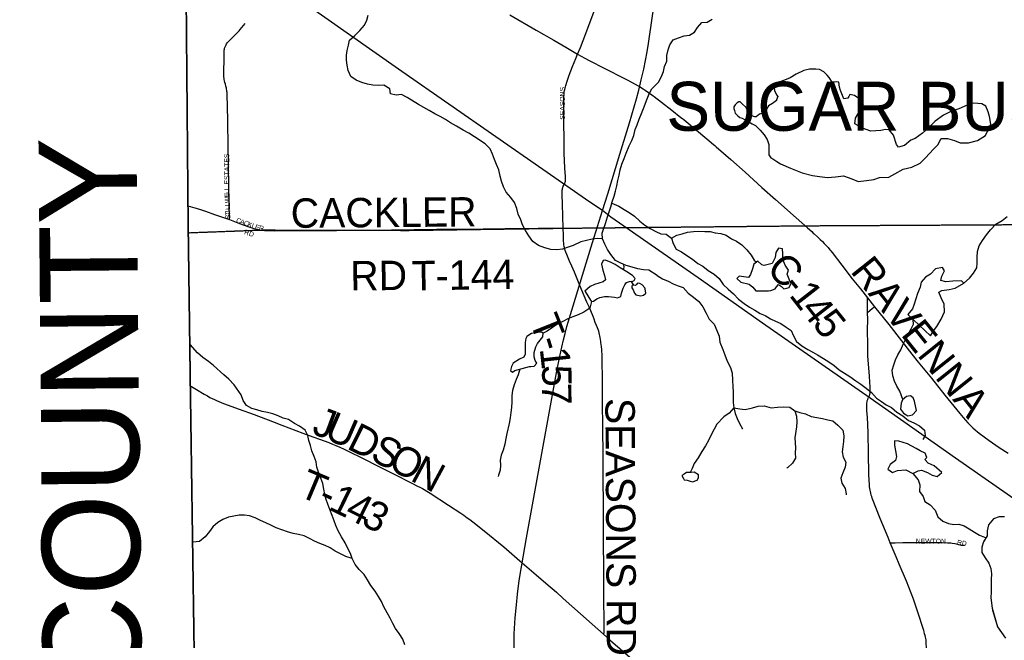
# Model space of a CAD drawing. Header units: feet. Extents: x 2113747 to 2516209, y 960708 to 1356798.
# Tile 80 of 253: x 2271746 to 2281787, y 1164464 to 1170793. Entities that reach past the tile are written whole.
import ezdxf

# ---------------------------------------------------------------- set-up
doc = ezdxf.new("R2010")
doc.units = ezdxf.units.FT
doc.header["$LTSCALE"] = 50
doc.header["$MEASUREMENT"] = 0
doc.linetypes.add('OhDOT_USTN3', pattern=[0.22, 0.165, -0.055])
doc.linetypes.add('rr2', pattern=[0])
for name, color, linetype in [('0_Xref', 7, 'Continuous'), ('GM_X_Adjacent_County', 251, 'OhDOT_USTN3'), ('GM_X_Adjacent_County_Text', 251, 'Continuous'), ('GM_X_City_Street', 251, 'Continuous'), ('GM_X_City_Street_Text', 251, 'Continuous'), ('GM_X_Corporation_Text', 251, 'Continuous'), ('GM_X_County', 251, 'OhDOT_USTN3'), ('GM_X_County_Road', 3, 'Continuous'), ('GM_X_County_Road_Text', 3, 'Continuous'), ('GM_X_Minor_Lake', 5, 'Continuous'), ('GM_X_Minor_River', 5, 'Continuous'), ('GM_X_Rail_Line', 251, 'rr2'), ('GM_X_Township', 251, 'OhDOT_USTN3'), ('GM_X_Township_Road', 4, 'Continuous'), ('GM_X_Township_Road_Text', 4, 'Continuous'), ('GM_X_Township_Subdivision', 4, 'Continuous'), ('GM_X_Township_Subdivision_Text', 4, 'Continuous')]:
    doc.layers.add(name, color=color, linetype=linetype)
doc.styles.add('Styledgn030', font='dgn030.shx')

# ---------------------------------------------------------------- blocks, each defined once
blk = doc.blocks.new('POR')
at = {"layer": 'GM_X_Adjacent_County', "flags": 128}
blk.add_lwpolyline([(2192630, 1167520), (2192631, 1170404), (2192633, 1173673), (2192634, 1175629), (2192671, 1181169), (2192669, 1184775), (2192668, 1187767), (2192661, 1188885), (2192638, 1192623), (2192637, 1192687), (2192624, 1194838), (2192738, 1194840), (2198606, 1194974), (2199010, 1194983), (2204632, 1195040), (2205348, 1195050), (2205387, 1195051), (2205910, 1195059), (2205997, 1195060), (2208467, 1195087), (2214754, 1195227), (2218436, 1195308), (2224284, 1195429), (2225752, 1195458), (2225462, 1195534), (2225401, 1195595), (2225364, 1195691), (2225386, 1195871), (2225423, 1195969), (2225454, 1196101), (2225555, 1196175), (2225730, 1196146), (2225937, 1196104), (2226104, 1195950), (2226196, 1195762), (2226318, 1195778), (2226414, 1195876), (2226477, 1196120), (2226432, 1196340), (2226255, 1196528), (2226112, 1196634), (2226016, 1196777), (2225706, 1197038), (2225598, 1197214), (2225542, 1197429), (2225550, 1197574), (2225534, 1197683), (2225510, 1197752), (2225433, 1197823), (2225319, 1197810), (2225163, 1197850), (2225023, 1197884), (2224866, 1197996), (2224774, 1198238), (2224766, 1198416), (2224819, 1198833), (2224832, 1198918), (2224869, 1199050), (2224917, 1199124), (2224988, 1199164), (2225078, 1199177), (2225211, 1199143), (2225362, 1199058), (2225454, 1198986), (2225542, 1198976), (2225627, 1199021), (2225653, 1199069), (2225635, 1199164), (2225576, 1199318), (2225558, 1199409), (2225502, 1199641), (2225359, 1199810), (2225211, 1199887), (2225033, 1199916), (2224903, 1199927), (2224734, 1199887), (2224588, 1199837), (2224426, 1199853), (2224305, 1199924), (2224140, 1200009), (2224033, 1200099), (2223934, 1200224), (2223870, 1200324), (2223844, 1200457), (2223875, 1200571), (2223989, 1200714), (2224135, 1200891), (2224265, 1201013), (2224315, 1201058), (2224326, 1201095), (2224307, 1201143), (2224270, 1201186), (2224191, 1201257), (2224050, 1201262), (2223875, 1201254), (2223719, 1201260), (2223624, 1201297), (2223555, 1201352), (2223465, 1201458), (2223422, 1201570), (2223428, 1201647), (2223462, 1201752), (2223552, 1201843), (2223693, 1201904), (2223841, 1201967), (2223894, 1201999), (2223939, 1202044), (2223963, 1202134), (2223910, 1202269), (2223852, 1202341), (2223775, 1202357), (2223693, 1202349), (2223579, 1202304), (2223491, 1202259), (2223383, 1202227), (2223303, 1202248), (2223247, 1202301), (2223216, 1202378), (2223197, 1202484), (2223245, 1202643), (2223353, 1202799), (2223454, 1202942), (2223462, 1203019), (2223462, 1203064), (2223391, 1203189), (2223236, 1203283), (2223181, 1203339), (2223130, 1203396), (2223116, 1203464), (2223153, 1203562), (2223226, 1203633), (2223289, 1203695), (2223317, 1203766), (2223297, 1203887), (2223252, 1203949), (2223176, 1203975), (2223085, 1203955), (2223006, 1203918), (2222935, 1203853), (2222851, 1203698), (2222741, 1203608), (2222676, 1203594), (2222616, 1203610), (2222560, 1203698), (2222464, 1204074), (2222458, 1204286), (2222498, 1204359), (2222596, 1204452), (2222806, 1204585), (2222930, 1204676), (2222992, 1204741), (2223006, 1204789), (2222972, 1204848), (2222910, 1204913), (2222760, 1204955), (2222599, 1204969), (2222481, 1205009), (2222404, 1205077), (2222263, 1205241), (2222181, 1205337), (2222079, 1205407), (2221966, 1205441), (2221882, 1205472), (2221797, 1205517), (2221704, 1205619), (2221630, 1205687), (2221562, 1205698), (2221464, 1205681), (2221311, 1205613), (2221195, 1205577), (2221071, 1205582), (2220859, 1205622), (2220743, 1205681), (2220576, 1205823), (2220455, 1205944), (2220302, 1206023), (2220181, 1206074), (2220091, 1206150), (2220048, 1206308), (2220040, 1206484), (2219975, 1206616), (2219935, 1206710), (2219898, 1206817), (2219907, 1206919), (2220006, 1207032), (2220153, 1207136), (2220291, 1207227), (2220373, 1207289), (2220422, 1207378), (2220411, 1207566), (2220407, 1207761), (2220340, 1208008), (2220291, 1208255), (2220325, 1208431), (2220445, 1208769), (2220471, 1208945), (2220422, 1209154), (2220328, 1209282), (2220104, 1209492), (2219826, 1209709), (2219692, 1209851), (2219429, 1210204), (2219283, 1210473), (2219246, 1210694), (2219321, 1211065), (2219357, 1211201), (2219411, 1211402), (2219452, 1211743), (2219388, 1211972), (2219216, 1212230), (2219028, 1212466), (2218661, 1212777), (2218365, 1213088), (2218208, 1213347), (2218114, 1213710), (2218088, 1214033), (2218118, 1214403), (2218200, 1214647), (2218373, 1214973), (2218440, 1215097), (2218541, 1215411), (2218635, 1215696), (2218744, 1215898), (2218886, 1216149), (2219047, 1216370), (2219096, 1216517), (2219145, 1216741), (2219145, 1216921), (2219118, 1217142), (2219133, 1217333), (2219145, 1217521), (2219066, 1217817), (2219058, 1218049), (2219055, 1218326), (2219075, 1218515), (2219104, 1218655), (2219090, 1218754), (2219032, 1218922), (2218879, 1219180), (2218789, 1219297), (2218691, 1219360), (2218575, 1219379), (2218298, 1219383), (2217968, 1219293), (2217740, 1219274), (2217545, 1219308), (2217436, 1219297), (2217238, 1219297), (2217140, 1219345), (2217039, 1219458), (2216781, 1219757), (2216623, 1220057), (2216570, 1220251), (2216533, 1220570), (2216541, 1220687), (2216552, 1220844), (2216668, 1220915), (2216848, 1220915), (2217028, 1220836), (2217395, 1220687), (2217522, 1220769), (2217676, 1220956), (2217732, 1221095), (2217721, 1221245), (2217683, 1221395), (2217560, 1221466), (2217447, 1221395), (2217324, 1221398), (2217148, 1221466), (2216990, 1221616), (2216923, 1221672), (2216777, 1221754), (2216638, 1221784), (2216499, 1221758), (2216365, 1221702), (2216282, 1221679), (2216188, 1221762), (2216155, 1221904), (2216195, 1221993), (2217855, 1222014), (2218902, 1222026), (2221110, 1222045), (2224970, 1222054), (2226271, 1222054), (2227184, 1222047), (2228798, 1222028), (2230481, 1221983), (2231335, 1221971), (2233013, 1221964), (2233375, 1221986), (2235299, 1222030), (2235886, 1222019), (2238009, 1221952), (2239798, 1221947), (2240042, 1221947), (2240473, 1221945), (2240927, 1221944), (2242479, 1221940), (2243220, 1221939), (2246207, 1221908), (2259653, 1221765), (2265465, 1221711), (2271662, 1221657), (2271878, 1221655), (2272245, 1221652), (2272941, 1221646), (2272946, 1221095), (2272949, 1220734), (2272952, 1220381), (2272955, 1219996), (2272959, 1219527), (2272962, 1219225), (2272968, 1218487), (2272977, 1217406), (2272975, 1216501), (2272991, 1215563), (2273071, 1206556), (2273193, 1198453), (2273152, 1195400), (2273228, 1192712), (2273176, 1191453), (2273164, 1190519), (2273216, 1187364), (2273321, 1182083), (2273359, 1179654), (2273351, 1179125), (2273358, 1177776), (2273384, 1177023), (2273394, 1176620), (2273392, 1176176), (2273415, 1174720), (2273428, 1173104), (2273426, 1173044), (2273462, 1168895), (2273465, 1168621), (2273486, 1167056), (2273539, 1163372), (2273560, 1160546), (2273585, 1158808), (2273596, 1155295), (2273632, 1150488), (2273636, 1149823), (2273645, 1148717), (2273648, 1148193), (2273652, 1147706), (2273707, 1144117), (2273708, 1143906), (2273727, 1137672), (2273735, 1134958), (2273762, 1131307), (2273776, 1128908), (2273782, 1128013), (2273782, 1127896), (2273784, 1127599), (2273791, 1126395), (2273794, 1126045), (2273794, 1125938), (2273800, 1125028), (2273809, 1124393), (2273866, 1121327), (2273859, 1119170), (2273877, 1118817), (2273878, 1116829), (2273845, 1115019), (2273848, 1114656), (2273851, 1114281), (2273852, 1114201), (2273857, 1113636), (2273857, 1113575), (2273860, 1113281), (2273861, 1113069), (2273868, 1112294), (2273872, 1111794), (2273878, 1111173), (2273881, 1110748), (2273884, 1110420), (2273885, 1110318), (2273889, 1109866), (2273890, 1109708), (2273892, 1109492), (2273890, 1108659), (2273895, 1107881), (2273928, 1105260), (2273923, 1103969), (2273944, 1101977), (2274003, 1096382), (2274019, 1094549), (2274045, 1093010), (2274049, 1092053), (2274067, 1090515), (2273842, 1090511), (2272585, 1090487), (2271751, 1090471), (2270733, 1090435), (2268200, 1090405), (2267778, 1090418), (2267760, 1089304), (2267674, 1087762), (2267628, 1085890), (2267594, 1084592), (2267583, 1084035), (2267570, 1083741), (2267407, 1076551), (2267310, 1072879), (2267224, 1068546), (2267218, 1067680), (2267123, 1064546), (2267119, 1064405), (2267105, 1064278), (2267009, 1060529), (2266030, 1060558), (2264764, 1060590), (2264179, 1060605), (2263523, 1060622), (2262905, 1060648), (2262578, 1060658), (2262494, 1060660), (2262468, 1060662), (2262069, 1060670), (2259905, 1060723), (2259350, 1060738), (2254917, 1060860), (2252022, 1060939), (2251064, 1060965), (2247613, 1061077), (2245773, 1061157), (2240479, 1061338), (2240259, 1061347), (2239174, 1061390), (2237828, 1061436), (2234873, 1061544), (2228638, 1061772), (2226856, 1061837), (2226221, 1061860), (2224371, 1061928), (2218716, 1062135), (2216024, 1062234), (2214252, 1062298), (2212077, 1062442), (2210448, 1062486), (2205426, 1062621), (2204592, 1062652), (2204074, 1062671), (2204061, 1063896), (2204019, 1067962), (2204018, 1068050), (2203986, 1071081), (2203969, 1073268), (2203920, 1078643), (2203897, 1079534), (2203924, 1083122), (2203902, 1084169), (2203924, 1085137), (2203916, 1085866), (2203909, 1086298), (2203905, 1086752), (2203874, 1089335), (2203869, 1089766), (2203327, 1089754), (2199689, 1089720), (2199502, 1089725), (2198608, 1089726), (2198227, 1089715), (2197798, 1089713), (2197122, 1089708), (2195423, 1089703), (2195256, 1089695), (2194547, 1089678), (2193306, 1089676), (2192606, 1089672), (2192620, 1092103), (2192625, 1092538), (2192656, 1094120), (2192659, 1095336), (2192658, 1095923), (2192589, 1099322), (2192675, 1103193), (2192655, 1107796), (2192654, 1108034), (2192653, 1108440), (2192666, 1108661), (2192656, 1108900), (2192657, 1109083), (2192654, 1109924), (2192636, 1110047), (2192644, 1110729), (2192637, 1111738), (2192634, 1112043), (2192629, 1112564), (2192567, 1113876), (2192571, 1115766), (2192563, 1116200), (2192562, 1116521), (2192562, 1116842), (2192568, 1119399), (2192557, 1120002), (2192552, 1123337), (2192552, 1123393), (2192560, 1126776), (2192557, 1127768), (2192541, 1130027), (2192543, 1132646), (2192543, 1135847), (2192542, 1136084), (2192540, 1136744), (2192530, 1137575), (2192539, 1140482), (2192539, 1143381), (2192552, 1147211), (2192556, 1148676), (2192557, 1148924), (2192558, 1149453), (2192562, 1150577), (2192569, 1152461), (2192570, 1152863), (2192571, 1153176), (2192575, 1154176), (2192588, 1155252), (2192594, 1158495), (2192604, 1162456), (2192620, 1166969), (2192630, 1167520)], dxfattribs=at)
at = {"layer": 'GM_X_City_Street', "flags": 128}
for points in [[(2276743, 1170842), (2277014, 1170687), (2277193, 1170585), (2277314, 1170513), (2277436, 1170442)], [(2277436, 1170442), (2277464, 1170511), (2277491, 1170582), (2277651, 1171010), (2277740, 1171245), (2277810, 1171430), (2277881, 1171625)], [(2273884, 1168754), (2273878, 1169072), (2273875, 1169338), (2273872, 1169502), (2273869, 1169755), (2273864, 1169916), (2273863, 1170020), (2273862, 1170033), (2273861, 1170050), (2273859, 1170060), (2273858, 1170072), (2273856, 1170084), (2273854, 1170094), (2273852, 1170105), (2273849, 1170116), (2273843, 1170135), (2273837, 1170154), (2273833, 1170170), (2273831, 1170184), (2273830, 1170193), (2273829, 1170210), (2273828, 1170224), (2273828, 1170237), (2273830, 1170417), (2273830, 1170460), (2273831, 1170473), (2273832, 1170483), (2273834, 1170492), (2273836, 1170503), (2273840, 1170515), (2273844, 1170525), (2273850, 1170536), (2273855, 1170546), (2273863, 1170556), (2273870, 1170565), (2273894, 1170592), (2273925, 1170622), (2273963, 1170658), (2273983, 1170679), (2273995, 1170693), (2274010, 1170712), (2274029, 1170734), (2274044, 1170753)], [(2277289, 1168668), (2277286, 1168789), (2277282, 1168911), (2277279, 1169012), (2277279, 1169042), (2277279, 1169056), (2277280, 1169064), (2277282, 1169072), (2277290, 1169095), (2277304, 1169124), (2277306, 1169130), (2277309, 1169138), (2277311, 1169146), (2277312, 1169154), (2277313, 1169164), (2277312, 1169179), (2277312, 1169193), (2277307, 1169278), (2277300, 1169432), (2277297, 1169547), (2277296, 1169767), (2277294, 1169858), (2277294, 1169967), (2277294, 1169988), (2277295, 1170005), (2277296, 1170019), (2277297, 1170034), (2277299, 1170046), (2277300, 1170055), (2277303, 1170070), (2277306, 1170082), (2277316, 1170123), (2277328, 1170165), (2277350, 1170227), (2277384, 1170316), (2277417, 1170397), (2277436, 1170442)], [(2277436, 1170442), (2277511, 1170400), (2277553, 1170377), (2277581, 1170362), (2277620, 1170342), (2277646, 1170328), (2277681, 1170311), (2277947, 1170176), (2278054, 1170120), (2278074, 1170108), (2278088, 1170100), (2278105, 1170088), (2278123, 1170076), (2278193, 1170027), (2278206, 1170018), (2278217, 1170009), (2278292, 1169952), (2278398, 1169869), (2278489, 1169797), (2278506, 1169784), (2278522, 1169771), (2278753, 1169579), (2278822, 1169520), (2278836, 1169509), (2278849, 1169498), (2279000, 1169368), (2279144, 1169239), (2279316, 1169082), (2279454, 1168961), (2279665, 1168774), (2279780, 1168670)], [(2273460, 1168894), (2273532, 1168874), (2273544, 1168871), (2273554, 1168868), (2273567, 1168865), (2273580, 1168861), (2273590, 1168857), (2273621, 1168847), (2273642, 1168840), (2273732, 1168807), (2273884, 1168754), (2273989, 1168716), (2274081, 1168682), (2274134, 1168665), (2274168, 1168656), (2274190, 1168652), (2274209, 1168648)]]:
    blk.add_lwpolyline(points, dxfattribs=at)
at = {"layer": 'GM_X_County', "flags": 128}
blk.add_lwpolyline([(2353397, 1222451), (2356858, 1222526), (2358764, 1222568), (2364180, 1222723), (2365829, 1222755), (2369645, 1222836), (2372194, 1222881), (2374472, 1222924), (2379690, 1223029), (2379735, 1219826), (2379742, 1219374), (2379833, 1216178), (2380014, 1209139), (2380003, 1203413), (2380022, 1202249), (2380179, 1195356), (2380181, 1194352), (2380359, 1187412), (2380412, 1186569), (2380419, 1184193), (2380463, 1181823), (2380682, 1170163), (2380746, 1166807), (2380771, 1165044), (2380824, 1161382), (2380824, 1161039), (2380878, 1157552), (2380892, 1156694), (2381026, 1152330), (2381034, 1152023), (2381158, 1145150), (2381235, 1140057), (2381269, 1137568), (2381334, 1132856), (2381336, 1132676), (2381343, 1132210), (2381380, 1130882), (2381388, 1130504), (2381409, 1129491), (2381422, 1128859), (2381524, 1123853), (2381544, 1122872), (2381624, 1118858), (2381679, 1116097), (2382044, 1104151), (2382074, 1096083), (2382125, 1091787), (2380307, 1091766), (2379221, 1091753), (2378988, 1091751), (2374063, 1091696), (2368829, 1091637), (2365146, 1091594), (2364291, 1091584), (2363494, 1091575), (2360811, 1091544), (2360599, 1091542), (2358848, 1091522), (2355371, 1091477), (2352195, 1091435), (2348514, 1091386), (2345661, 1091348), (2342697, 1091308), (2341799, 1091296), (2335157, 1091206), (2333216, 1091180), (2331837, 1091161), (2328725, 1091118), (2328615, 1091117), (2326938, 1091094), (2326732, 1091091), (2324108, 1091056), (2318107, 1090974), (2313863, 1090917), (2307056, 1090903), (2301402, 1090840), (2299895, 1090831), (2299145, 1090827), (2298147, 1090820), (2294565, 1090800), (2294190, 1090795), (2291695, 1090779), (2287536, 1090733), (2283974, 1090692), (2281184, 1090660), (2280571, 1090646), (2279737, 1090638), (2276111, 1090564), (2275965, 1090561), (2275354, 1090544), (2275300, 1090545), (2274067, 1090515), (2274049, 1092053), (2274045, 1093010), (2274019, 1094549), (2274003, 1096382), (2273944, 1101977), (2273923, 1103969), (2273928, 1105260), (2273895, 1107881), (2273890, 1108659), (2273892, 1109492), (2273890, 1109708), (2273889, 1109866), (2273885, 1110318), (2273884, 1110420), (2273881, 1110748), (2273878, 1111173), (2273872, 1111794), (2273868, 1112294), (2273861, 1113069), (2273860, 1113281), (2273857, 1113575), (2273857, 1113636), (2273852, 1114201), (2273851, 1114281), (2273848, 1114656), (2273845, 1115019), (2273878, 1116829), (2273877, 1118817), (2273859, 1119170), (2273866, 1121327), (2273809, 1124393), (2273800, 1125028), (2273794, 1125938), (2273794, 1126045), (2273791, 1126395), (2273784, 1127599), (2273782, 1127896), (2273782, 1128013), (2273776, 1128908), (2273762, 1131307), (2273735, 1134958), (2273727, 1137672), (2273708, 1143906), (2273707, 1144117), (2273652, 1147706), (2273648, 1148193), (2273645, 1148717), (2273636, 1149823), (2273632, 1150488), (2273596, 1155295), (2273585, 1158808), (2273560, 1160546), (2273539, 1163372), (2273486, 1167056), (2273465, 1168621), (2273462, 1168895), (2273426, 1173044), (2273428, 1173104), (2273415, 1174720), (2273392, 1176176), (2273394, 1176620), (2273384, 1177023), (2273358, 1177776), (2273351, 1179125), (2273359, 1179654), (2273321, 1182083), (2273216, 1187364), (2273164, 1190519), (2273176, 1191453), (2273228, 1192712), (2273152, 1195400), (2273193, 1198453), (2273071, 1206556), (2272991, 1215563), (2272975, 1216501), (2272977, 1217406), (2272968, 1218487), (2272962, 1219225), (2272959, 1219527), (2272955, 1219996), (2272952, 1220381), (2272949, 1220734), (2272946, 1221095), (2272941, 1221646), (2274226, 1221624), (2276584, 1221584), (2279436, 1221567), (2287284, 1221586), (2287634, 1221587), (2288155, 1221588), (2289133, 1221589), (2291838, 1221592), (2294724, 1221588), (2295595, 1221591), (2298613, 1221605), (2299175, 1221609), (2303374, 1221676), (2308426, 1221766), (2313088, 1221841), (2315600, 1221874), (2319071, 1221920), (2326584, 1222061), (2327982, 1222076), (2333341, 1222133), (2335682, 1222157), (2338510, 1222201), (2341239, 1222245), (2343737, 1222286), (2344324, 1222288), (2349300, 1222361), (2350843, 1222395), (2353397, 1222451)], dxfattribs=at)
at = {"layer": 'GM_X_County_Road', "flags": 128}
for points in [[(2279780, 1168670), (2279823, 1168632), (2279839, 1168618)], [(2279839, 1168618), (2279849, 1168609), (2279884, 1168577), (2279910, 1168553), (2279934, 1168530), (2279951, 1168511), (2279972, 1168490), (2279990, 1168469), (2280009, 1168448), (2280018, 1168436), (2280032, 1168420), (2280130, 1168290), (2280236, 1168152), (2280321, 1168048), (2280392, 1167957)], [(2280392, 1167957), (2280463, 1167866)], [(2280463, 1167866), (2280464, 1167866), (2280609, 1167685), (2280846, 1167384), (2280910, 1167300), (2281046, 1167136), (2281182, 1166965), (2281333, 1166779), (2281351, 1166757), (2281368, 1166736), (2281391, 1166710), (2281416, 1166682), (2281430, 1166668), (2281448, 1166649), (2281467, 1166632), (2281492, 1166609), (2281510, 1166595), (2281530, 1166578), (2281582, 1166538), (2281633, 1166502), (2281736, 1166431), (2281826, 1166372)]]:
    blk.add_lwpolyline(points, dxfattribs=at)
at = {"layer": 'GM_X_Minor_Lake'}
for p, q in [((2279384, 1169914), (2279348, 1169859)), ((2277513, 1168022), (2277567, 1167934)), ((2278001, 1168040), (2278017, 1168006)), ((2279254, 1168028), (2279383, 1168029)), ((2280803, 1167786), (2281034, 1167568)), ((2276794, 1167215), (2276946, 1167255)), ((2280886, 1166840), (2280870, 1166904)), ((2280669, 1166454), (2280688, 1166340)), ((2278554, 1166097), (2278584, 1166087)), ((2281664, 1164791), (2281719, 1164602)), ((2281666, 1164771), (2281719, 1164602))]:
    blk.add_line(p, q, dxfattribs=at)
at = {"layer": 'GM_X_Minor_Lake', "flags": 128}
for points in [[(2279139, 1169774), (2279171, 1169758), (2279217, 1169732), (2279251, 1169714), (2279298, 1169667), (2279340, 1169619), (2279368, 1169571), (2279387, 1169521), (2279387, 1169479), (2279385, 1169415), (2279408, 1169385), (2279428, 1169373), (2279466, 1169348), (2279506, 1169322), (2279608, 1169279), (2279727, 1169230), (2279831, 1169204), (2279901, 1169193), (2279985, 1169183), (2280065, 1169190), (2280148, 1169201), (2280233, 1169171), (2280297, 1169142), (2280383, 1169154), (2280458, 1169165), (2280516, 1169184), (2280610, 1169188), (2280670, 1169221), (2280755, 1169269), (2280845, 1169288), (2280929, 1169329), (2280984, 1169385), (2281066, 1169472), (2281111, 1169518), (2281143, 1169583), (2281207, 1169583), (2281281, 1169562), (2281337, 1169538), (2281421, 1169537), (2281513, 1169562), (2281596, 1169612), (2281651, 1169727), (2281635, 1169807), (2281624, 1169855), (2281598, 1169913), (2281558, 1169936), (2281476, 1169942), (2281440, 1169934), (2281322, 1169885), (2281250, 1169862), (2281167, 1169821), (2281081, 1169757), (2281024, 1169702), (2280954, 1169635), (2280877, 1169581), (2280833, 1169564), (2280768, 1169510), (2280710, 1169493), (2280688, 1169519), (2280657, 1169615), (2280612, 1169669), (2280576, 1169675), (2280527, 1169662), (2280425, 1169657), (2280341, 1169687), (2280262, 1169730), (2280270, 1169788), (2280305, 1169847), (2280353, 1169921), (2280322, 1169959), (2280304, 1169989), (2280258, 1170019), (2280212, 1170032), (2280202, 1170010), (2280190, 1169994), (2280150, 1169986), (2280116, 1170070), (2280107, 1170106), (2280099, 1170156), (2280075, 1170161), (2280031, 1170157), (2280001, 1170203), (2279981, 1170227), (2279946, 1170262), (2279902, 1170284), (2279864, 1170288), (2279800, 1170289), (2279744, 1170275), (2279663, 1170238), (2279605, 1170202), (2279547, 1170177), (2279498, 1170161), (2279448, 1170128), (2279442, 1170098), (2279444, 1170072), (2279465, 1170028), (2279477, 1170011), (2279465, 1169976), (2279463, 1169970), (2279423, 1169940), (2279384, 1169914)], [(2279348, 1169859), (2279324, 1169841), (2279292, 1169829), (2279256, 1169803), (2279242, 1169802), (2279214, 1169814), (2279196, 1169824), (2279180, 1169842), (2279168, 1169872), (2279152, 1169900), (2279114, 1169936), (2279093, 1169954), (2279081, 1169955), (2279062, 1169945), (2279044, 1169925), (2279028, 1169905), (2279028, 1169887), (2279036, 1169867), (2279042, 1169841), (2279052, 1169831), (2279071, 1169813), (2279091, 1169797), (2279115, 1169789), (2279139, 1169774)], [(2279383, 1168029), (2279408, 1168032), (2279450, 1168048), (2279464, 1168070), (2279484, 1168092), (2279516, 1168072), (2279538, 1168047), (2279592, 1168063), (2279611, 1168101), (2279593, 1168147), (2279573, 1168199), (2279586, 1168239), (2279552, 1168289), (2279528, 1168347), (2279527, 1168405), (2279525, 1168457), (2279483, 1168463), (2279457, 1168418), (2279449, 1168368), (2279420, 1168308), (2279340, 1168287), (2279314, 1168293), (2279274, 1168331), (2279234, 1168299), (2279221, 1168254), (2279199, 1168196), (2279177, 1168164), (2279085, 1168179), (2279059, 1168155), (2279100, 1168117), (2279186, 1168096), (2279224, 1168064), (2279254, 1168028)], [(2277567, 1167934), (2277577, 1167918), (2277597, 1167924), (2277631, 1167946), (2277663, 1167960), (2277711, 1167970), (2277751, 1167970), (2277811, 1167962), (2277841, 1167956), (2277875, 1167972), (2277885, 1168004), (2277901, 1168054), (2277917, 1168090), (2277935, 1168112), (2277965, 1168124), (2277999, 1168128), (2278011, 1168132), (2278021, 1168154), (2277995, 1168186), (2277939, 1168222), (2277869, 1168264), (2277819, 1168298), (2277779, 1168318), (2277721, 1168340), (2277697, 1168338), (2277679, 1168300), (2277693, 1168238), (2277711, 1168184), (2277719, 1168142), (2277697, 1168120), (2277651, 1168106), (2277607, 1168094), (2277563, 1168072), (2277535, 1168048), (2277511, 1168026), (2277513, 1168022)], [(2281034, 1167568), (2281066, 1167620), (2281098, 1167664), (2281145, 1167741), (2281178, 1167813), (2281174, 1167893), (2281143, 1167957), (2281119, 1168015), (2281149, 1168031), (2281225, 1168042), (2281286, 1168054), (2281376, 1168107), (2281350, 1168129), (2281264, 1168126), (2281190, 1168119), (2281140, 1168135), (2281150, 1168179), (2281179, 1168231), (2281157, 1168265), (2281087, 1168253), (2281034, 1168198), (2280984, 1168168), (2280938, 1168115), (2280929, 1168067), (2280901, 1168001), (2280884, 1167945), (2280868, 1167891), (2280852, 1167846), (2280803, 1167786)], [(2278017, 1168006), (2278031, 1167988), (2278079, 1167976), (2278107, 1167984), (2278131, 1168004), (2278125, 1168048), (2278121, 1168060), (2278095, 1168090), (2278071, 1168104), (2278049, 1168108), (2278043, 1168102), (2278035, 1168094), (2278027, 1168084), (2278005, 1168086), (2277991, 1168082), (2277989, 1168076), (2277989, 1168058), (2278001, 1168040)], [(2276946, 1167255), (2276960, 1167257), (2276992, 1167259), (2277020, 1167291), (2277004, 1167319), (2276994, 1167355), (2276992, 1167401), (2277010, 1167458), (2277028, 1167490), (2277080, 1167560), (2277084, 1167596), (2277066, 1167608), (2277030, 1167602), (2276964, 1167594), (2276918, 1167564), (2276908, 1167542), (2276900, 1167502), (2276900, 1167443), (2276900, 1167381), (2276886, 1167353), (2276844, 1167331), (2276778, 1167289), (2276760, 1167257), (2276752, 1167217), (2276772, 1167199), (2276794, 1167215)], [(2280870, 1166904), (2280858, 1166938), (2280831, 1166957), (2280791, 1166949), (2280748, 1166917), (2280734, 1166884), (2280729, 1166822), (2280761, 1166781), (2280803, 1166755), (2280851, 1166765), (2280893, 1166808), (2280886, 1166840)], [(2280688, 1166340), (2280677, 1166299), (2280625, 1166257), (2280599, 1166209), (2280646, 1166177), (2280697, 1166195), (2280783, 1166204), (2280856, 1166167), (2280909, 1166191), (2280943, 1166201), (2281005, 1166174), (2281052, 1166150), (2281102, 1166135), (2281151, 1166177), (2281071, 1166242), (2281011, 1166270), (2280978, 1166308), (2280996, 1166328), (2280982, 1166374), (2280930, 1166397), (2280888, 1166421), (2280799, 1166469), (2280713, 1166496), (2280669, 1166500), (2280669, 1166454)], [(2278584, 1166087), (2278608, 1166079), (2278656, 1166098), (2278668, 1166122), (2278667, 1166152), (2278625, 1166180), (2278595, 1166177), (2278547, 1166177), (2278522, 1166159), (2278500, 1166146), (2278514, 1166113), (2278522, 1166101), (2278554, 1166097)], [(2281719, 1164602), (2281760, 1164544), (2281798, 1164486)], [(2281788, 1165725), (2281734, 1165725), (2281677, 1165702), (2281625, 1165642), (2281612, 1165582), (2281614, 1165530), (2281574, 1165469), (2281559, 1165413), (2281559, 1165361), (2281592, 1165305), (2281630, 1165250), (2281651, 1165198), (2281657, 1165142), (2281653, 1165086), (2281652, 1165020), (2281654, 1164954), (2281651, 1164901), (2281657, 1164843), (2281664, 1164791), (2281666, 1164771)]]:
    blk.add_lwpolyline(points, dxfattribs=at)
at = {"layer": 'GM_X_Minor_River', "flags": 128}
for points in [[(2277691, 1168557), (2277639, 1168561), (2277585, 1168555), (2277527, 1168543), (2277467, 1168528), (2277391, 1168492), (2277339, 1168472), (2277281, 1168454), (2277223, 1168446), (2277161, 1168450), (2277101, 1168468), (2277037, 1168492), (2276979, 1168532), (2276937, 1168588), (2276905, 1168642), (2276875, 1168700), (2276857, 1168751), (2276831, 1168811), (2276815, 1168867), (2276791, 1168929), (2276753, 1168981), (2276707, 1169033), (2276681, 1169089), (2276661, 1169145), (2276647, 1169199), (2276633, 1169261), (2276609, 1169315), (2276587, 1169369), (2276567, 1169421), (2276545, 1169477), (2276493, 1169527), (2276385, 1169599), (2276325, 1169637), (2276269, 1169667), (2276201, 1169707), (2276141, 1169743), (2276087, 1169775), (2276035, 1169805), (2275981, 1169833), (2275923, 1169867), (2275869, 1169897), (2275812, 1169929), (2275696, 1170001), (2275640, 1170031), (2275584, 1170025), (2275528, 1170037), (2275522, 1170087), (2275458, 1170125), (2275406, 1170121), (2275346, 1170127), (2275292, 1170137), (2275234, 1170153), (2275176, 1170177), (2275122, 1170213), (2275094, 1170275), (2275086, 1170330), (2275080, 1170380), (2275078, 1170430), (2275084, 1170480), (2275098, 1170534), (2275108, 1170584), (2275162, 1170632), (2275216, 1170682), (2275262, 1170736), (2275285, 1170788), (2275301, 1170838)], [(2278192, 1170088), (2278261, 1170157), (2278292, 1170214), (2278312, 1170264), (2278323, 1170316), (2278345, 1170370), (2278346, 1170428), (2278358, 1170485), (2278377, 1170537), (2278409, 1170589), (2278463, 1170608), (2278521, 1170628), (2278577, 1170636), (2278628, 1170665), (2278660, 1170715), (2278701, 1170766), (2278757, 1170768), (2278809, 1170800)], [(2278248, 1168185), (2278161, 1168238), (2278107, 1168244), (2278049, 1168254), (2277991, 1168270), (2277931, 1168288), (2277875, 1168312), (2277823, 1168338), (2277773, 1168398), (2277741, 1168450), (2277713, 1168503), (2277691, 1168557), (2277686, 1168617), (2277701, 1168657), (2277719, 1168715), (2277739, 1168783), (2277759, 1168833), (2277773, 1168885), (2277789, 1168935), (2277807, 1168993), (2277821, 1169043), (2277836, 1169099), (2277846, 1169153), (2277858, 1169209), (2277870, 1169263), (2277886, 1169319), (2277912, 1169379), (2277932, 1169431), (2277962, 1169507), (2277988, 1169562), (2278008, 1169612), (2278022, 1169672), (2278042, 1169722), (2278064, 1169780), (2278088, 1169836), (2278108, 1169886), (2278144, 1169986), (2278166, 1170038), (2278192, 1170088)], [(2281376, 1168107), (2281432, 1168157), (2281473, 1168210), (2281507, 1168262), (2281510, 1168312), (2281510, 1168370), (2281515, 1168430), (2281531, 1168486), (2281564, 1168543), (2281606, 1168599), (2281648, 1168652), (2281701, 1168708), (2281765, 1168745), (2281818, 1168787)], [(2277785, 1168922), (2277855, 1168891), (2277909, 1168859), (2277961, 1168827), (2278015, 1168789), (2278070, 1168737), (2278122, 1168699), (2278176, 1168665), (2278234, 1168635)], [(2278234, 1168635), (2278285, 1168610), (2278339, 1168606), (2278393, 1168564), (2278409, 1168510), (2278440, 1168453), (2278496, 1168425), (2278548, 1168389), (2278608, 1168350), (2278663, 1168308), (2278713, 1168279), (2278767, 1168235), (2278827, 1168199), (2278878, 1168154), (2278920, 1168094), (2278972, 1168046), (2279027, 1167997), (2279075, 1167943), (2279133, 1167899), (2279188, 1167860), (2279242, 1167832), (2279298, 1167796), (2279348, 1167777), (2279404, 1167743), (2279455, 1167718), (2279507, 1167694), (2279561, 1167658), (2279613, 1167623), (2279636, 1167571), (2279668, 1167513), (2279722, 1167469), (2279783, 1167430), (2279833, 1167404), (2279883, 1167374), (2279943, 1167337), (2279997, 1167305), (2280052, 1167268), (2280104, 1167222), (2280156, 1167190), (2280212, 1167155), (2280273, 1167111), (2280325, 1167078), (2280377, 1167034), (2280433, 1166990), (2280484, 1166935), (2280534, 1166901), (2280584, 1166865), (2280638, 1166838), (2280691, 1166792), (2280753, 1166754), (2280809, 1166707), (2280866, 1166681), (2280922, 1166650), (2280974, 1166608), (2280982, 1166552), (2280955, 1166512)], [(2278393, 1168564), (2278447, 1168597), (2278502, 1168611), (2278556, 1168628), (2278618, 1168632), (2278670, 1168637), (2278732, 1168635), (2278786, 1168634), (2278838, 1168620), (2278898, 1168612), (2278950, 1168595), (2279006, 1168559), (2279057, 1168534), (2279111, 1168496), (2279161, 1168446), (2279205, 1168392), (2279238, 1168341), (2279260, 1168319)], [(2277905, 1168243), (2277910, 1168270), (2277908, 1168298)], [(2278248, 1168185), (2278302, 1168149), (2278358, 1168128), (2278410, 1168100), (2278461, 1168080), (2278513, 1168061), (2278563, 1168003), (2278619, 1167965), (2278672, 1167918), (2278712, 1167864), (2278748, 1167802), (2278777, 1167740), (2278827, 1167687), (2278856, 1167623), (2278878, 1167567), (2278887, 1167505), (2278917, 1167431), (2278936, 1167375), (2278962, 1167311), (2278995, 1167246), (2279011, 1167188), (2279014, 1167116), (2279020, 1167049), (2279023, 1166997), (2279021, 1166939), (2279021, 1166889), (2279030, 1166835), (2279042, 1166779), (2279063, 1166725), (2279087, 1166674), (2279119, 1166622), (2279111, 1166620)], [(2277979, 1168126), (2278005, 1168086)], [(2277577, 1167918), (2277559, 1167850), (2277499, 1167812), (2277443, 1167782), (2277387, 1167762), (2277335, 1167742), (2277284, 1167714), (2277230, 1167690), (2277178, 1167656), (2277126, 1167618), (2277084, 1167596)], [(2280754, 1166921), (2280723, 1167005), (2280693, 1167056), (2280668, 1167108), (2280650, 1167162), (2280645, 1167218), (2280661, 1167272), (2280679, 1167323), (2280700, 1167375), (2280732, 1167425), (2280757, 1167483), (2280808, 1167588), (2280838, 1167640), (2280860, 1167690), (2280859, 1167733)], [(2274710, 1166450), (2274696, 1166502), (2274684, 1166552), (2274658, 1166606), (2274600, 1166648), (2274548, 1166676), (2274486, 1166716), (2274434, 1166730), (2274382, 1166752), (2274326, 1166774), (2274274, 1166788), (2274218, 1166798), (2274164, 1166814), (2274112, 1166828), (2274058, 1166858), (2274024, 1166910), (2274004, 1166966), (2273932, 1167070), (2273878, 1167127), (2273826, 1167171), (2273722, 1167267), (2273670, 1167309), (2273612, 1167349), (2273560, 1167397), (2273485, 1167481)], [(2276845, 1167229), (2276830, 1167173), (2276810, 1167123), (2276788, 1167069), (2276770, 1167013), (2276766, 1166961), (2276764, 1166897), (2276760, 1166837), (2276754, 1166787), (2276748, 1166733), (2276738, 1166675), (2276714, 1166575), (2276703, 1166521), (2276693, 1166463), (2276675, 1166405), (2276655, 1166351), (2276647, 1166301), (2276649, 1166250), (2276647, 1166200), (2276629, 1166150), (2276625, 1166134)], [(2279030, 1166835), (2278982, 1166781), (2278927, 1166744), (2278855, 1166668), (2278828, 1166616), (2278794, 1166553), (2278771, 1166501), (2278739, 1166447), (2278702, 1166390), (2278664, 1166324), (2278625, 1166268), (2278603, 1166217), (2278585, 1166177)], [(2279030, 1166835), (2279090, 1166824), (2279146, 1166818), (2279220, 1166835), (2279277, 1166851), (2279339, 1166854), (2279409, 1166836), (2279473, 1166841), (2279533, 1166847), (2279601, 1166842), (2279652, 1166804), (2279668, 1166750), (2279670, 1166694), (2279667, 1166640), (2279650, 1166530), (2279656, 1166478), (2279658, 1166428), (2279653, 1166376), (2279657, 1166322), (2279628, 1166271), (2279576, 1166223), (2279568, 1166223)], [(2279652, 1166804), (2279702, 1166788), (2279760, 1166775), (2279818, 1166747), (2279876, 1166738), (2279932, 1166726), (2279988, 1166713), (2280038, 1166701), (2280090, 1166657), (2280141, 1166606), (2280151, 1166550), (2280148, 1166492), (2280140, 1166437), (2280134, 1166385), (2280145, 1166333), (2280171, 1166280), (2280164, 1166229), (2280140, 1166173), (2280119, 1166119), (2280129, 1166067), (2280163, 1166013), (2280176, 1165957), (2280176, 1165949)], [(2275674, 1164417), (2275652, 1164475), (2275616, 1164533), (2275580, 1164585), (2275552, 1164637), (2275524, 1164691), (2275494, 1164743), (2275460, 1164807), (2275436, 1164859), (2275406, 1164911), (2275370, 1164965), (2275328, 1165023), (2275292, 1165081), (2275260, 1165137), (2275208, 1165187), (2275168, 1165239), (2275136, 1165297), (2275120, 1165349), (2275090, 1165408), (2275066, 1165460), (2275028, 1165520), (2274992, 1165580), (2274970, 1165634), (2274952, 1165684), (2274932, 1165736), (2274908, 1165798), (2274888, 1165852), (2274870, 1165902), (2274858, 1165952), (2274846, 1166006), (2274836, 1166064), (2274818, 1166118), (2274798, 1166168), (2274776, 1166230), (2274768, 1166284), (2274750, 1166340), (2274726, 1166396), (2274710, 1166450)], [(2280856, 1166167), (2280909, 1166100), (2280925, 1166049), (2280921, 1165983), (2280959, 1165931), (2280978, 1165879), (2281032, 1165846), (2281082, 1165790), (2281109, 1165724), (2281159, 1165678), (2281219, 1165655), (2281271, 1165645), (2281325, 1165650), (2281377, 1165632), (2281430, 1165602), (2281484, 1165567), (2281534, 1165537), (2281601, 1165510)], [(2275136, 1165297), (2275072, 1165319), (2275016, 1165347), (2274964, 1165375), (2274912, 1165409), (2274860, 1165431), (2274808, 1165451), (2274752, 1165475), (2274700, 1165502), (2274648, 1165530), (2274590, 1165542), (2274535, 1165553), (2274477, 1165569), (2274361, 1165613), (2274307, 1165638), (2274255, 1165662), (2274201, 1165686), (2274147, 1165714), (2274091, 1165734), (2274039, 1165742), (2273985, 1165740), (2273929, 1165729), (2273875, 1165719), (2273819, 1165697), (2273767, 1165667), (2273715, 1165623), (2273681, 1165573), (2273637, 1165521), (2273581, 1165473), (2273512, 1165466)]]:
    blk.add_lwpolyline(points, dxfattribs=at)
at = {"layer": 'GM_X_Rail_Line', "flags": 128}
for points in [[(2277966, 1169743), (2277989, 1169823), (2278014, 1169905), (2278036, 1169985), (2278059, 1170074), (2278085, 1170181), (2278110, 1170288), (2278127, 1170376), (2278144, 1170467), (2278157, 1170550), (2278169, 1170622), (2278212, 1170926), (2278252, 1171208), (2278324, 1171728), (2278373, 1172081), (2278392, 1172212), (2278405, 1172297), (2278421, 1172372), (2278451, 1172498), (2278485, 1172619), (2278536, 1172801), (2278550, 1172871), (2278563, 1172942), (2278577, 1173035), (2278578, 1173131), (2278578, 1173232), (2278576, 1173335), (2278561, 1173921), (2278552, 1174316), (2278545, 1174602), (2278540, 1174699), (2278533, 1174783), (2278524, 1174893), (2278507, 1175050), (2278372, 1176378), (2278306, 1177016), (2278295, 1177125), (2278282, 1177223), (2278266, 1177315), (2278249, 1177386), (2278229, 1177471), (2278201, 1177559), (2278162, 1177670), (2277644, 1179178), (2277587, 1179340), (2277566, 1179392), (2277542, 1179447), (2277511, 1179508), (2277485, 1179554), (2277454, 1179605), (2277418, 1179660), (2277353, 1179747), (2277132, 1180030), (2277065, 1180117), (2277000, 1180205), (2276952, 1180276), (2276904, 1180352), (2276855, 1180442), (2276821, 1180511), (2276790, 1180581), (2276759, 1180659), (2276737, 1180726), (2276718, 1180790), (2276700, 1180859), (2276684, 1180938), (2276670, 1181013), (2276653, 1181119), (2276630, 1181293), (2276528, 1182143), (2276509, 1182301), (2276498, 1182390), (2276487, 1182459), (2276473, 1182535), (2276456, 1182608), (2276432, 1182696), (2276406, 1182780), (2276350, 1182939), (2276183, 1183420), (2275290, 1186004), (2274979, 1186911), (2274876, 1187205), (2274788, 1187463), (2274727, 1187642), (2274693, 1187758), (2274668, 1187857), (2274552, 1188356), (2274488, 1188632), (2274427, 1188891), (2274350, 1189225), (2274324, 1189325), (2274302, 1189407), (2274278, 1189484), (2274250, 1189564), (2274215, 1189660), (2274181, 1189742), (2274066, 1190010), (2274008, 1190154), (2273958, 1190280), (2273942, 1190335), (2273925, 1190400), (2273915, 1190446), (2273906, 1190497), (2273894, 1190589), (2273886, 1190692), (2273881, 1190762), (2273829, 1191525), (2273771, 1192379), (2273708, 1193303), (2273661, 1193987), (2273643, 1194237), (2273624, 1194513), (2273603, 1194819), (2273590, 1195003), (2273579, 1195165), (2273558, 1195475), (2273535, 1195809), (2273520, 1196005), (2273503, 1196273), (2273475, 1196648), (2273455, 1196953), (2273435, 1197223), (2273418, 1197483), (2273407, 1197608), (2273395, 1197708), (2273382, 1197787), (2273362, 1197882), (2273340, 1197968), (2273319, 1198035), (2273269, 1198162), (2273228, 1198254), (2273192, 1198328)], [(2277690, 1168848), (2277562, 1168934), (2275643, 1170265), (2273447, 1171807)], [(2277690, 1168848), (2277743, 1169018), (2277868, 1169422), (2277966, 1169743)], [(2276942, 1162919), (2276925, 1162999), (2276907, 1163076), (2276880, 1163213), (2276858, 1163337), (2276840, 1163465), (2276817, 1163650), (2276802, 1163799), (2276793, 1163949), (2276787, 1164099), (2276784, 1164220), (2276789, 1164530), (2276799, 1164692), (2276811, 1164826), (2276823, 1164935), (2276841, 1165076), (2276863, 1165214), (2276916, 1165508), (2277228, 1167229), (2277257, 1167374), (2277275, 1167454), (2277293, 1167530), (2277309, 1167594), (2277327, 1167663), (2277390, 1167874), (2277487, 1168188), (2277589, 1168520), (2277690, 1168848)], [(2291530, 1159674), (2291035, 1159913), (2290486, 1160179), (2290104, 1160368), (2289684, 1160574), (2289375, 1160740), (2289138, 1160876), (2289025, 1160946), (2288889, 1161029), (2288753, 1161115), (2288537, 1161259), (2287763, 1161801), (2287256, 1162152), (2286981, 1162344), (2286627, 1162592), (2286082, 1162973), (2285296, 1163524), (2284772, 1163889), (2284368, 1164171), (2283930, 1164476), (2283453, 1164811), (2283042, 1165100), (2282634, 1165383), (2282222, 1165672), (2281815, 1165956), (2281289, 1166323), (2280418, 1166934), (2279320, 1167700), (2278664, 1168160), (2277952, 1168657), (2277775, 1168780), (2277690, 1168848)]]:
    blk.add_lwpolyline(points, dxfattribs=at)
at = {"layer": 'GM_X_Township', "flags": 128}
blk.add_lwpolyline([(2273465, 1168621), (2274222, 1168649), (2275702, 1168645), (2277283, 1168667), (2279753, 1168692), (2283763, 1168714), (2286335, 1168753), (2288511, 1168775), (2290765, 1168794), (2291346, 1168797), (2292060, 1168787), (2297619, 1168803), (2298939, 1168800), (2298978, 1164715), (2298994, 1162899), (2299028, 1155428), (2299048, 1152561), (2299032, 1145317), (2299033, 1144176), (2297667, 1144176), (2295498, 1144177), (2292293, 1144206), (2290241, 1144201), (2286547, 1144191), (2284989, 1144172), (2284147, 1144164), (2283046, 1144164), (2282946, 1144163), (2282616, 1144160), (2282224, 1144168), (2278962, 1144111), (2276673, 1144104), (2276352, 1144118), (2275977, 1144134), (2275848, 1144130), (2274451, 1144100), (2273707, 1144117), (2273652, 1147706), (2273648, 1148193), (2273645, 1148717), (2273636, 1149823), (2273632, 1150488), (2273596, 1155295), (2273585, 1158808), (2273560, 1160546), (2273539, 1163372), (2273486, 1167056), (2273465, 1168621)], dxfattribs=at)
at = {"layer": 'GM_X_Township_Road', "flags": 128}
for points in [[(2275382, 1168647), (2275411, 1168647), (2275539, 1168649), (2275998, 1168656), (2276474, 1168660), (2276693, 1168663), (2277034, 1168668), (2277138, 1168668), (2277289, 1168668)], [(2277700, 1164528), (2277705, 1164544), (2277707, 1164560), (2277708, 1164575), (2277708, 1164609), (2277707, 1164692), (2277705, 1164756), (2277704, 1164790), (2277704, 1164829), (2277704, 1164881), (2277704, 1164938), (2277704, 1165024), (2277703, 1165119), (2277702, 1165256), (2277701, 1165407), (2277699, 1165712), (2277699, 1165901), (2277698, 1166059), (2277696, 1166177), (2277696, 1166284), (2277695, 1166408), (2277694, 1166574), (2277693, 1166694), (2277691, 1166836), (2277691, 1166993), (2277689, 1167155), (2277687, 1167291), (2277687, 1167326), (2277686, 1167352), (2277685, 1167381), (2277684, 1167411), (2277682, 1167435), (2277680, 1167457), (2277677, 1167484), (2277674, 1167499), (2277673, 1167512), (2277670, 1167531), (2277666, 1167553), (2277663, 1167569), (2277659, 1167584), (2277655, 1167599), (2277651, 1167616), (2277645, 1167634), (2277638, 1167651), (2277629, 1167675), (2277616, 1167707), (2277603, 1167740), (2277593, 1167768), (2277552, 1167864), (2277531, 1167914), (2277504, 1167976), (2277459, 1168084), (2277403, 1168218), (2277376, 1168281), (2277354, 1168332), (2277325, 1168398), (2277315, 1168422), (2277308, 1168441), (2277304, 1168456), (2277301, 1168469), (2277298, 1168482), (2277295, 1168500), (2277294, 1168516), (2277293, 1168536), (2277291, 1168595), (2277289, 1168668)], [(2274209, 1168648), (2274225, 1168646), (2274241, 1168644), (2274259, 1168642), (2274280, 1168642), (2274346, 1168641), (2274441, 1168642), (2274493, 1168643), (2274664, 1168643), (2274762, 1168644), (2274978, 1168645), (2275166, 1168646), (2275382, 1168647)], [(2280393, 1167809), (2280393, 1167878), (2280392, 1167926), (2280392, 1167957)], [(2280393, 1167809), (2280417, 1167829), (2280443, 1167850), (2280463, 1167866)], [(2280625, 1165458), (2280602, 1165512), (2280523, 1165707), (2280441, 1165914), (2280436, 1165931), (2280431, 1165946), (2280427, 1165964), (2280422, 1165981), (2280419, 1165997), (2280416, 1166014), (2280414, 1166028), (2280413, 1166040), (2280411, 1166062), (2280410, 1166086), (2280406, 1166165), (2280401, 1166365), (2280400, 1166582), (2280392, 1166739), (2280387, 1166804), (2280385, 1166824), (2280384, 1166840), (2280384, 1166852), (2280384, 1166864), (2280384, 1166874), (2280385, 1166884), (2280388, 1166895), (2280390, 1166907), (2280395, 1166921), (2280400, 1166932), (2280404, 1166940), (2280408, 1166950), (2280411, 1166959), (2280415, 1166971), (2280417, 1166979), (2280418, 1166986), (2280419, 1166998), (2280420, 1167012), (2280420, 1167028), (2280419, 1167048), (2280416, 1167098), (2280412, 1167157), (2280397, 1167367), (2280394, 1167475), (2280392, 1167632), (2280394, 1167737), (2280393, 1167809)], [(2273482, 1167063), (2273549, 1167021), (2273628, 1166974), (2273661, 1166956), (2273685, 1166942), (2273707, 1166931), (2273732, 1166919), (2273752, 1166910), (2273775, 1166900), (2273799, 1166891), (2273824, 1166881), (2273984, 1166823), (2274138, 1166767), (2274323, 1166697), (2274420, 1166659), (2274632, 1166578), (2274697, 1166554), (2274851, 1166498), (2274897, 1166480), (2274936, 1166464), (2274969, 1166451), (2275009, 1166434), (2275055, 1166413), (2275089, 1166397), (2275144, 1166370), (2275201, 1166342), (2275449, 1166215), (2275564, 1166158), (2275751, 1166063), (2275796, 1166041), (2275833, 1166022), (2275853, 1166011), (2275870, 1166001), (2275899, 1165984), (2275932, 1165964), (2276119, 1165843), (2276245, 1165760), (2276276, 1165739), (2276310, 1165715), (2276336, 1165696), (2276368, 1165673), (2276484, 1165582), (2276683, 1165416), (2276847, 1165276), (2277014, 1165133), (2277113, 1165047), (2277219, 1164954), (2277290, 1164891), (2277466, 1164733), (2277585, 1164629), (2277700, 1164528)], [(2280988, 1164266), (2280991, 1164329), (2280993, 1164401), (2280992, 1164420), (2280992, 1164436), (2280990, 1164455), (2280989, 1164469), (2280986, 1164484), (2280984, 1164497), (2280980, 1164513), (2280975, 1164532), (2280970, 1164551), (2280966, 1164565), (2280951, 1164617), (2280920, 1164711), (2280860, 1164884), (2280789, 1165067), (2280716, 1165240), (2280685, 1165316), (2280625, 1165458)], [(2277700, 1164528), (2277771, 1164464), (2277968, 1164291)]]:
    blk.add_lwpolyline(points, dxfattribs=at)
at = {"layer": 'GM_X_Township_Subdivision', "flags": 128}
blk.add_lwpolyline([(2280625, 1165458), (2280676, 1165459), (2280751, 1165461), (2280846, 1165463), (2280994, 1165463), (2281083, 1165462), (2281155, 1165461), (2281207, 1165460), (2281227, 1165458), (2281241, 1165457), (2281256, 1165455), (2281282, 1165450), (2281346, 1165436), (2281356, 1165435), (2281366, 1165433), (2281376, 1165433), (2281382, 1165434)], dxfattribs=at)
at = {"layer": 'GM_X_Adjacent_County_Text', "insert": (2273050, 1158310), "char_height": 1000, "attachment_point": 7, "rotation": 90.5023, "line_spacing_factor": 0.8, "style": 'Styledgn030'}
blk.add_mtext('{\\Fdgn000|c0;\\C256;SUMMIT COUNTY}', dxfattribs=at)
at = {"layer": 'GM_X_City_Street_Text', "char_height": 50, "attachment_point": 7, "line_spacing_factor": 0.8, "style": 'Styledgn030'}
for s, insert, rotation in [('{\\Fdgn000|c0;\\C256;SEASONS}', (2277306, 1169773), 90), ('{\\Fdgn000|c0;\\C256;ESTATES}', (2273883, 1169113), 90), ('{\\Fdgn000|c0;\\C256;L}', (2273884, 1169051), 91.6124), ('{\\Fdgn000|c0;\\C256;L}', (2273885, 1169017), 92.378), ('{\\Fdgn000|c0;\\C256;E}', (2273887, 1168982), 92.3904), ('{\\Fdgn000|c0;\\C256;W}', (2273889, 1168924), 92.3868), ('{\\Fdgn000|c0;\\C256;L}', (2273891, 1168889), 92.378), ('{\\Fdgn000|c0;\\C256;L}', (2273892, 1168854), 92.3904), ('{\\Fdgn000|c0;\\C256;I}', (2273893, 1168832), 92.3605), ('{\\Fdgn000|c0;\\C256;T}', (2273895, 1168797), 92.3904), ('{\\Fdgn000|c0;\\C256;S}', (2273896, 1168762), 92.378), ('{\\Fdgn000|c0;\\C256;C}', (2273948, 1168728), 340.6664), ('{\\Fdgn000|c0;\\C256;A}', (2273986, 1168715), 340.6599), ('{\\Fdgn000|c0;\\C256;C}', (2274027, 1168701), 340.6667), ('{\\Fdgn000|c0;\\C256;K}', (2274065, 1168688), 340.6666), ('{\\Fdgn000|c0;\\C256;L}', (2274106, 1168673), 340.6743), ('{\\Fdgn000|c0;\\C256;E}', (2274140, 1168661), 341.2856), ('{\\Fdgn000|c0;\\C256;R}', (2274182, 1168648), 348.2218), ('{\\Fdgn000|c0;\\C256;RD}', (2274031, 1168608), 341.5614)]:
    blk.add_mtext(s, dxfattribs=dict(at, insert=insert, rotation=rotation))
at = {"layer": 'GM_X_Corporation_Text', "insert": (2278341, 1169653), "char_height": 500, "attachment_point": 7, "rotation": 0, "line_spacing_factor": 0.8, "style": 'Styledgn030'}
blk.add_mtext('{\\Fdgn000|c0;\\C256;SUGAR BUSH KNOLLS}', dxfattribs=at)
at = {"layer": 'GM_X_County_Road_Text', "char_height": 300, "attachment_point": 7, "line_spacing_factor": 0.8, "style": 'Styledgn030'}
for s, insert, rotation in [('{\\Fdgn000|c0;\\C256;C}', (2279346, 1168235), 314.9641), ('{\\Fdgn000|c0;\\C256;RAVENNA}', (2280210, 1168226), 308.5983), ('{\\Fdgn000|c0;\\C256;-}', (2279510, 1168072), 309.9595), ('{\\Fdgn000|c0;\\C256;1}', (2279585, 1167983), 307.943), ('{\\Fdgn000|c0;\\C256;4}', (2279699, 1167837), 307.9637), ('{\\Fdgn000|c0;\\C256;5}', (2279817, 1167686), 308.8357)]:
    blk.add_mtext(s, dxfattribs=dict(at, insert=insert, rotation=rotation))
at = {"layer": 'GM_X_Township_Road_Text', "char_height": 300, "attachment_point": 7, "line_spacing_factor": 0.8, "style": 'Styledgn030'}
for s, insert, rotation in [('{\\Fdgn000|c0;\\C256;CACKLER}', (2274511, 1168666), 0.439), ('{\\Fdgn000|c0;\\C256;RD}', (2275118, 1168032), 0.4904), ('{\\Fdgn000|c0;\\C256;T-144}', (2275745, 1168032), 0.8455), ('{\\Fdgn000|c0;\\C256;T}', (2276941, 1167718), 291.7855), ('{\\Fdgn000|c0;\\C256;-}', (2277019, 1167523), 287.3093), ('{\\Fdgn000|c0;\\C256;1}', (2277049, 1167439), 276.273), ('{\\Fdgn000|c0;\\C256;5}', (2277068, 1167271), 271.0045), ('{\\Fdgn000|c0;\\C256;7}', (2277071, 1167087), 270.9732), ('{\\Fdgn000|c0;\\C256;SEASONS RD}', (2277714, 1166935), 270.3396), ('{\\Fdgn000|c0;\\C256;J}', (2274713, 1166571), 339.6358), ('{\\Fdgn000|c0;\\C256;U}', (2274836, 1166526), 336.4795), ('{\\Fdgn000|c0;\\C256;D}', (2275070, 1166424), 333.6386), ('{\\Fdgn000|c0;\\C256;S}', (2275305, 1166307), 333.3075), ('{\\Fdgn000|c0;\\C256;O}', (2275486, 1166216), 333.2558), ('{\\Fdgn000|c0;\\C256;N}', (2275718, 1166100), 331.716), ('{\\Fdgn000|c0;\\C256;T}', (2274573, 1165942), 337.1441), ('{\\Fdgn000|c0;\\C256;-}', (2274772, 1165858), 334.2833), ('{\\Fdgn000|c0;\\C256;1}', (2274882, 1165805), 333.9516), ('{\\Fdgn000|c0;\\C256;4}', (2275048, 1165724), 333.805), ('{\\Fdgn000|c0;\\C256;3}', (2275213, 1165643), 333.7585)]:
    blk.add_mtext(s, dxfattribs=dict(at, insert=insert, rotation=rotation))
at = {"layer": 'GM_X_Township_Subdivision_Text', "char_height": 50, "attachment_point": 7, "line_spacing_factor": 0.8, "style": 'Styledgn030'}
for s, insert, rotation in [('{\\Fdgn000|c0;\\C256;NEWTON}', (2280885, 1165450), 0), ('{\\Fdgn000|c0;\\C256;RD}', (2281302, 1165441), 350.5298)]:
    blk.add_mtext(s, dxfattribs=dict(at, insert=insert, rotation=rotation))

msp = doc.modelspace()

# ---------------------------------------------------------------- block references
at = {"layer": '0_Xref'}
msp.add_blockref('POR', (0, 0), dxfattribs=at)

doc.saveas('drawing.dxf')
